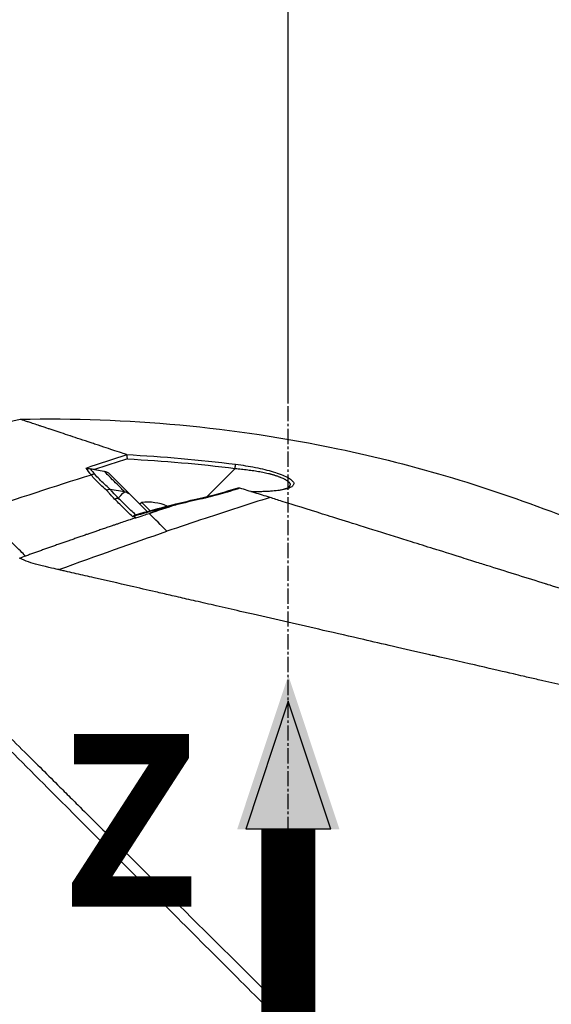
# Model space of a CAD drawing. Header units: millimetres. Extents: x 0 to 4378, y 0 to 2376.
# Tile 122 of 224: x 1702 to 1761, y 879 to 988. Entities that reach past the tile are written whole.
import ezdxf

# ---------------------------------------------------------------- set-up
doc = ezdxf.new("R2010")
doc.units = ezdxf.units.MM
doc.header["$LTSCALE"] = 0.2
doc.linetypes.add('CENTER2', pattern=[1.125, 0.75, -0.125, 0.125, -0.125])
for name, color, linetype in [('02_Center Line', 1, 'CENTER2'), ('07_Special Line2', 76, 'Continuous'), ('12_Before Rev.Num.', 5, 'Continuous')]:
    doc.layers.add(name, color=color, linetype=linetype)
doc.layers.add('14_Mark', color=7, linetype='Continuous', true_color=0xe03c31)
doc.styles.add('Rainbow-5.0 Style', font='malgunsl.ttf')
doc.dimstyles.new('Rainbow-5.0 Style', dxfattribs={"dimtxt": 4, "dimasz": 2.5, "dimexe": 1, "dimexo": 1, "dimgap": 1, "dimtad": 1, "dimdsep": 46, "dimtxsty": 'Rainbow-5.0 Style', "dimcen": 0, "dimclrd": 251, "dimclre": 251, "dimclrt": 7, "dimazin": 3, "dimtp": 0.1, "dimtm": 0.1, "dimtfac": 0.61, "dimtmove": 0, "dimatfit": 3, "dimfxl": 1, "dimlwd": -1, "dimlwe": -1, "dimarcsym": 1})

# ---------------------------------------------------------------- blocks, each defined once
blk = doc.blocks.new('*D129')
at = {"color": 251, "linetype": 'ByBlock', "transparency": 16777216}
for p, q in [((1723.88, 1269.38), (1891.38, 1269.38)), ((1887.38, 866.68), (1887.38, 1259.38)), ((1814.42, 856.68), (1891.38, 856.68))]:
    blk.add_line(p, q, dxfattribs=at)
at = {"color": 251, "transparency": 16777216}
for points in [[(1885.72, 1259.38), (1889.05, 1259.38), (1887.38, 1269.38)], [(1885.72, 866.68), (1889.05, 866.68), (1887.38, 856.68)]]:
    blk.add_solid(points, dxfattribs=at)
at = {"layer": 'Defpoints', "color": 0, "transparency": 16777216}
for p in [(1719.88, 1269.38), (1887.38, 1269.38), (1810.42, 856.68)]:
    blk.add_point(p, dxfattribs=at)
at = {"color": 7, "transparency": 16777216, "insert": (1875.09, 1063.03), "char_height": 16, "attachment_point": 5, "rotation": 90, "style": 'Rainbow-5.0 Style'}
blk.add_mtext('412.7', dxfattribs=at)
blk = doc.blocks.new('*D132')
at = {"color": 251, "linetype": 'ByBlock', "transparency": 16777216}
for p, q in [((1638.55, 1756.68), (1943.4, 1756.68)), ((1939.4, 1746.68), (1939.4, 866.68)), ((1814.42, 856.68), (1943.4, 856.68))]:
    blk.add_line(p, q, dxfattribs=at)
at = {"color": 251, "transparency": 16777216}
for points in [[(1937.74, 1746.68), (1941.07, 1746.68), (1939.4, 1756.68)], [(1937.74, 866.68), (1941.07, 866.68), (1939.4, 856.68)]]:
    blk.add_solid(points, dxfattribs=at)
at = {"layer": 'Defpoints', "color": 0, "transparency": 16777216}
for p in [(1634.55, 1756.68), (1810.42, 856.68), (1939.4, 856.68)]:
    blk.add_point(p, dxfattribs=at)
at = {"color": 7, "transparency": 16777216, "insert": (1927.12, 1306.68), "char_height": 16, "attachment_point": 5, "rotation": 90, "style": 'Rainbow-5.0 Style'}
blk.add_mtext('900', dxfattribs=at)
blk = doc.blocks.new('*D136')
at = {"color": 251, "linetype": 'ByBlock', "transparency": 16777216}
for p, q in [((1731.81, 945.68), (1731.81, 1054.04)), ((1721.81, 1050.04), (1554.31, 1050.04)), ((1544.31, 1049.53), (1544.31, 1046.04))]:
    blk.add_line(p, q, dxfattribs=at)
at = {"color": 251, "transparency": 16777216}
for points in [[(1554.31, 1051.71), (1554.31, 1048.38), (1544.31, 1050.04)], [(1721.81, 1051.71), (1721.81, 1048.38), (1731.81, 1050.04)]]:
    blk.add_solid(points, dxfattribs=at)
at = {"layer": 'Defpoints', "color": 0, "transparency": 16777216}
for p in [(1544.31, 1053.53), (1544.31, 1050.04), (1731.81, 941.68)]:
    blk.add_point(p, dxfattribs=at)
at = {"color": 7, "transparency": 16777216, "insert": (1638.06, 1062.37), "char_height": 16, "attachment_point": 5, "style": 'Rainbow-5.0 Style'}
blk.add_mtext('187.5', dxfattribs=at)
blk = doc.blocks.new('Blk$A37R2-3W24R')
for p, q in [((-21.59, 278.62), (-20.49, 278.46)), ((-20.49, 278.42), (-20.49, 278.42)), ((-9.04, 275.61), (-5.91, 278.75)), ((-21.42, 277.95), (-21.42, 277.95)), ((-19.93, 278.17), (-17.68, 275.92)), ((-20.01, 276.57), (-20.01, 276.57)), ((-19.85, 276.44), (-18.23, 276.19)), ((-18.79, 275.59), (-18.79, 275.59)), ((-15.72, 273.96), (-17.68, 275.92)), ((-9.19, 275.46), (-9.19, 275.46)), ((-2.17, 275.46), (-2.16, 275.46)), ((-16.32, 274.97), (-16.53, 274.77)), ((-16.32, 274.97), (-15.4, 274.05)), ((-16.58, 273.38), (-16.58, 273.38)), ((-15.93, 273.6), (-15.93, 273.6)), ((-15.5, 273.74), (-15.5, 273.74)), ((-15.5, 273.74), (-15.47, 273.71)), ((-18.42, 272.77), (-18.42, 272.77)), ((-28.19, 268.1), (-28.19, 268.1))]:
    blk.add_line(p, q)
for start, end in [(68.0487, 95.3981), (66.3607, 66.3645)]:
    blk.add_arc((-15.75, 268.9), 6.1, start, end)
for centre, major_axis, ratio, start_param, end_param in [((-460.41, -1338.72), (601.57, 1620.94), 0.336673, 0.257981, 0.264677), ((93.57, -68.42), (258.62, -258.62), 0.99863, 2.665433, 2.676035), ((2.85, 276.58), (26.13, -4.85), 0.314226, 3.444314, 3.523202), ((-5.93, 278.73), (0.062, 0.496), 0.032142, 4.753727, 6.070274), ((116.54, -164.87), (438.85, 150.81), 1, 1.542896, 1.570796), ((-21.7, 277.18), (0.743, 0.669), 0.856563, 0.762588, 1.196094), ((-21, 277.83), (0.354, 0.354), 0.494925, 4.249897, 4.250389), ((-20.75, 276.16), (0.354, 0.353), 0.8583, 0.475879, 0.483718), ((-20.03, 275.45), (0.354, 0.354), 0.837809, 0.504727, 0.50478), ((-20.03, 275.45), (-0.354, -0.354), 0.258819, 3.675072, 3.675126), ((-18.69, 274.1), (0.354, 0.354), 0.258819, 0.582876, 0.584572), ((-17.05, 273.06), (-0.136, 0.481), 0.049889, 0.339819, 0.663073), ((-26.82, 282.57), (11.39, -11.08), 0.020818, 0.548769, 0.580072), ((6.81, 207.33), (197.67, 65.92), 0.336309, 1.641508, 1.644817)]:
    blk.add_ellipse(centre, major_axis=major_axis, ratio=ratio, start_param=start_param, end_param=end_param)
for points in [[(-42.84, 280.97), (-38.54, 282.17), (-34.21, 283.26), (-29.86, 284.22)], [(-18.02, 280.29), (-13.96, 280.07), (-9.91, 279.72), (-5.86, 279.21)], [(-17.9, 279.81), (-13.9, 279.59), (-9.9, 279.25), (-5.91, 278.75)], [(-22.05, 278.7), (-21.91, 278.51), (-21.74, 278.31), (-21.56, 278.11)], [(-20.25, 276.33), (-20.11, 276.4), (-19.97, 276.44), (-19.85, 276.44)], [(-9.82, 275.43), (-8.39, 275.75), (-6.96, 276.16), (-5.58, 276.6)], [(-5.57, 276.6), (-5.57, 276.61), (-5.58, 276.6), (-5.58, 276.6)], [(0.06, 276.67), (0.06, 276.67), (0.06, 276.67), (0.06, 276.67)], [(-18.93, 275.45), (-18.77, 275.61), (-18.54, 275.85), (-18.23, 276.16)], [(-18.23, 276.16), (-18.23, 276.16), (-18.24, 276.17), (-18.24, 276.18)], [(-18.23, 276.16), (-18.04, 276.14), (-17.86, 276.05), (-17.68, 275.92)], [(-12.51, 274.8), (-11.62, 275.02), (-10.72, 275.23), (-9.82, 275.43)], [(-9.81, 275.32), (-10.71, 275.12), (-11.6, 274.91), (-12.5, 274.69)], [(-9.81, 275.32), (-9.82, 275.39), (-9.82, 275.43), (-9.82, 275.43)], [(-17.02, 273.59), (-15.7, 273.97), (-14.38, 274.33), (-13.05, 274.66)], [(-13.04, 274.56), (-13.86, 274.29), (-14.68, 274.01), (-15.5, 273.74)], [(-12.5, 274.69), (-13.5, 274.37), (-14.49, 274.05), (-15.47, 273.71)], [(-13.05, 274.66), (-13.06, 274.66), (-13.05, 274.62), (-13.04, 274.56)], [(-13.05, 274.66), (-12.87, 274.71), (-12.69, 274.75), (-12.51, 274.8)], [(-13.05, 274.66), (-13.05, 274.66), (-13.05, 274.66), (-13.05, 274.66)], [(-12.51, 274.8), (-12.51, 274.8), (-12.51, 274.8), (-12.51, 274.8)], [(-17.17, 273.44), (-17.22, 273.42), (-17.28, 273.41), (-17.34, 273.39)], [(-17.02, 273.59), (-17.1, 273.57), (-17.15, 273.54), (-17.18, 273.52)], [(-13.51, 271.75), (-14.18, 272.43), (-14.84, 273.08), (-15.47, 273.71)], [(-25.56, 267.48), (-21.32, 269.03), (-17.3, 270.45), (-13.51, 271.75)]]:
    blk.add_open_spline(points, degree=3)
for points, knots in [([(-29.86, 284.22), (-18.01, 284.47), (-6.07, 283.37), (14.13, 279.14), (22.61, 276.6), (30.79, 273.38)], [0, 0, 0, 0, 3.553813, 3.553813, 6.190294, 6.190294, 6.190294, 6.190294]), ([(-18.02, 280.29), (-18.07, 280.31), (-18.53, 280.46), (-19.33, 280.72), (-19.89, 280.91), (-20.61, 281.15), (-21.44, 281.42), (-21.62, 281.48), (-21.8, 281.54), (-21.97, 281.6), (-22.83, 281.88), (-23.59, 282.14), (-24.26, 282.36), (-24.28, 282.37), (-24.3, 282.37), (-24.31, 282.38), (-24.99, 282.6), (-25.62, 282.81), (-26.18, 283), (-26.33, 283.05), (-26.48, 283.1), (-26.62, 283.14), (-26.63, 283.15), (-26.99, 283.27), (-27.56, 283.45), (-27.61, 283.47), (-27.66, 283.49), (-27.71, 283.5), (-27.91, 283.57), (-28.13, 283.64), (-28.33, 283.71), (-28.58, 283.79), (-28.74, 283.85), (-28.85, 283.88), (-28.96, 283.92), (-29.02, 283.94), (-29.04, 283.95), (-29.12, 283.97), (-29.2, 284), (-29.27, 284.02), (-29.37, 284.06), (-29.46, 284.09), (-29.54, 284.11), (-29.55, 284.11), (-29.57, 284.12), (-29.59, 284.13), (-29.64, 284.14), (-29.72, 284.17), (-29.78, 284.19), (-29.8, 284.2), (-29.81, 284.2), (-29.82, 284.2), (-29.82, 284.21), (-29.83, 284.21), (-29.84, 284.21), (-29.85, 284.21), (-29.86, 284.22), (-29.86, 284.22), (-29.86, 284.22), (-29.86, 284.22), (-29.86, 284.22)], [0, 0, 0, 0, 0.0491532, 0.0491532, 0.0491532, 0.0833333, 0.0833333, 0.0833333, 0.0971125, 0.0971125, 0.0971125, 0.1649409, 0.1649409, 0.1649409, 0.1666667, 0.1666667, 0.1666667, 0.23215, 0.23215, 0.23215, 0.25, 0.25, 0.25, 0.2916667, 0.2916667, 0.2916667, 0.3001192, 0.3001192, 0.3001192, 0.3333333, 0.3333333, 0.3333333, 0.3565948, 0.3565948, 0.3565948, 0.3809524, 0.3809524, 0.3809524, 0.4004648, 0.4004648, 0.4004648, 0.4285714, 0.4285714, 0.4285714, 0.4393599, 0.4393599, 0.4393599, 0.4706594, 0.4706594, 0.4706594, 0.4761905, 0.4761905, 0.4761905, 0.4847596, 0.4847596, 0.4847596, 0.5017347, 0.5017347, 0.5017347, 0.5026262, 0.5026262, 0.5026262, 0.5026262]), ([(-18.02, 280.29), (-18.01, 280.29), (-17.99, 280.28), (-17.98, 280.27), (-17.97, 280.26), (-17.97, 280.25)], [0.00000003, 0.00000003, 0.00000003, 0.00000003, 0.00636331, 0.00636331, 0.01211247, 0.01211247, 0.01211247, 0.01211247]), ([(-17.9, 279.81), (-17.9, 279.82), (-17.9, 279.82), (-17.91, 279.86), (-17.92, 279.91), (-17.93, 279.99), (-17.93, 280.04), (-17.95, 280.11), (-17.95, 280.15), (-17.96, 280.21), (-17.97, 280.23), (-17.97, 280.25)], [-0.05578122, -0.05578122, -0.05578122, -0.05578122, -0.05549131, -0.05549131, -0.04204343, -0.04204343, -0.0278857, -0.0278857, -0.01375246, -0.01375246, -0.00000001, -0.00000001, -0.00000001, -0.00000001]), ([(-22.54, 278.76), (-22.54, 278.76), (-22.54, 278.76), (-22.46, 278.76), (-22.38, 278.76), (-22.22, 278.74), (-22.13, 278.73), (-22.05, 278.7)], [-0.05331463, -0.05331463, -0.05331463, -0.05331463, -0.05288999, -0.05288999, -0.02663491, -0.02663491, 0, 0, 0, 0]), ([(-21.59, 278.62), (-21.67, 278.63), (-21.76, 278.64), (-21.91, 278.67), (-21.98, 278.69), (-22.05, 278.7)], [0.00000001, 0.00000001, 0.00000001, 0.00000001, 0.02523633, 0.02523633, 0.04713053, 0.04713053, 0.04713053, 0.04713053]), ([(-18.27, 276.2), (-18.29, 276.23), (-18.34, 276.27), (-18.41, 276.34), (-18.59, 276.52), (-18.93, 276.86), (-19.39, 277.32), (-19.45, 277.38), (-19.51, 277.43), (-19.56, 277.49), (-19.9, 277.83), (-20.14, 278.07), (-20.29, 278.22), (-20.41, 278.33), (-20.47, 278.4), (-20.49, 278.42)], [-0.9173114, -0.9173114, -0.9173114, -0.9173114, -0.8087165, -0.8087165, -0.8087165, -0.5, -0.5, -0.5, -0.459096, -0.459096, -0.459096, -0.1967319, -0.1967319, -0.1967319, -0.0034173, -0.0034173, -0.0034173, -0.0034173]), ([(-19.93, 278.17), (-20.01, 278.23), (-20.11, 278.29), (-20.3, 278.38), (-20.38, 278.4), (-20.44, 278.41)], [-0.027926, -0.027926, -0.027926, -0.027926, -0.01670544, -0.01670544, -0.00525367, -0.00525367, -0.00525367, -0.00525367]), ([(-5.91, 278.75), (-5.67, 278.73), (-5.21, 278.68), (-4.63, 278.61), (-4.17, 278.55), (-3.83, 278.5), (-3.49, 278.45), (-3.16, 278.39), (-2.83, 278.33), (-2.52, 278.26), (-2.26, 278.2), (-2.06, 278.15), (-1.92, 278.11), (-1.78, 278.08), (-1.64, 278.04), (-1.51, 278), (-1.37, 277.95), (-1.23, 277.91), (-1.09, 277.86), (-0.95, 277.8), (-0.78, 277.73), (-0.61, 277.66), (-0.46, 277.59), (-0.37, 277.54), (-0.26, 277.48), (-0.16, 277.42), (-0.06, 277.35), (0.01, 277.3), (0.07, 277.24), (0.12, 277.18), (0.15, 277.14), (0.18, 277.09), (0.19, 277.06), (0.2, 277.03), (0.2, 277.02), (0.21, 277), (0.21, 276.97), (0.21, 276.93), (0.2, 276.88), (0.18, 276.83), (0.14, 276.76), (0.09, 276.7), (0.06, 276.68), (0.06, 276.67)], [0, 0, 0, 0, 0.0700871, 0.1404215, 0.175582, 0.2106885, 0.2457671, 0.2807419, 0.3156096, 0.3503788, 0.3850713, 0.4024014, 0.4197269, 0.4360429, 0.4528758, 0.4702208, 0.4880743, 0.5064337, 0.5252974, 0.5476855, 0.5681597, 0.6034066, 0.6311085, 0.6446829, 0.6598422, 0.6948791, 0.7147592, 0.7362139, 0.7584362, 0.7787374, 0.7971278, 0.8136128, 0.828194, 0.8347708, 0.840871, 0.8495558, 0.8582417, 0.8756192, 0.8930105, 0.9104198, 0.9452952, 0.9802552, 0.9812484, 0.9812484, 0.9812484, 0.9812484]), ([(-5.86, 279.21), (-5.1, 279.12), (-4.37, 279), (-3.66, 278.86), (-2.93, 278.72), (-2.26, 278.55), (-1.66, 278.37), (-1.35, 278.28), (-1.07, 278.18), (-0.8, 278.08), (-0.54, 277.98), (-0.31, 277.88), (-0.11, 277.77), (0.09, 277.67), (0.25, 277.56), (0.37, 277.46), (0.49, 277.35), (0.57, 277.25), (0.61, 277.16), (0.64, 277.07), (0.63, 276.98), (0.57, 276.89), (0.52, 276.81), (0.43, 276.73), (0.3, 276.66), (0.18, 276.59), (0.02, 276.53), (-0.17, 276.47), (-0.35, 276.42), (-0.56, 276.37), (-0.8, 276.33), (-1.26, 276.26), (-1.8, 276.2), (-2.43, 276.18), (-2.94, 276.15), (-3.5, 276.15), (-4.1, 276.16)], [0, 0, 0, 0, 0.125, 0.125, 0.125, 0.25, 0.25, 0.25, 0.3125, 0.3125, 0.3125, 0.375, 0.375, 0.375, 0.4375, 0.4375, 0.4375, 0.5, 0.5, 0.5, 0.5625, 0.5625, 0.5625, 0.625, 0.625, 0.625, 0.6875, 0.6875, 0.6875, 0.75, 0.75, 0.75, 0.875, 0.875, 0.875, 0.982856, 0.982856, 0.982856, 0.982856]), ([(-20.25, 276.33), (-20.72, 276.73), (-21.15, 277.15), (-21.53, 277.54), (-21.68, 277.71), (-21.83, 277.87), (-21.96, 278.02)], [0, 0, 0, 0, 0.7037836, 0.7037836, 0.7037836, 1, 1, 1, 1]), ([(-19.86, 276.45), (-20.07, 276.63), (-20.47, 276.99), (-21.05, 277.55), (-21.4, 277.92), (-21.56, 278.11)], [0.0018671, 0.0018671, 0.0018671, 0.0018671, 0.1455655, 0.2911132, 0.436691, 0.436691, 0.436691, 0.436691]), ([(-19.35, 275.34), (-19.51, 275.51), (-19.66, 275.67), (-19.81, 275.84), (-19.88, 275.92), (-19.96, 276), (-20.03, 276.08), (-20.05, 276.1), (-20.08, 276.15), (-20.14, 276.21), (-20.18, 276.26), (-20.22, 276.3), (-20.25, 276.33)], [0, 0, 0, 0, 0.5, 0.5, 0.5, 0.75, 0.75, 0.75, 0.875, 0.875, 0.875, 1, 1, 1, 1]), ([(-18.94, 275.45), (-19.08, 275.59), (-19.31, 275.83), (-19.61, 276.17), (-19.69, 276.25), (-19.77, 276.35), (-19.85, 276.44)], [0.0054181, 0.0054181, 0.0054181, 0.0054181, 0.7995408, 0.7995408, 0.7995408, 1, 1, 1, 1]), ([(-5.38, 276.55), (-6.15, 276.3), (-6.89, 276.08), (-7.57, 275.88), (-8.34, 275.67), (-9.09, 275.48), (-9.81, 275.32)], [0, 0, 0, 0, 0.5, 0.5, 0.5, 1, 1, 1, 1]), ([(-5.57, 276.6), (-5.57, 276.6), (-5.56, 276.6), (-5.53, 276.6), (-5.52, 276.59), (-5.46, 276.58), (-5.42, 276.57), (-5.38, 276.55)], [-0.03323474, -0.03323474, -0.03323474, -0.03323474, -0.02493702, -0.02493702, -0.016586, -0.016586, -0.00000027, -0.00000027, -0.00000027, -0.00000027]), ([(-2.02, 275.51), (-2.59, 275.69), (-3.16, 275.86), (-4.28, 276.21), (-4.83, 276.39), (-5.38, 276.55)], [-0.4021179, -0.4021179, -0.4021179, -0.4021179, -0.2010493, -0.2010493, -0.000001, -0.000001, -0.000001, -0.000001]), ([(-4.18, 276.18), (-3.33, 276.17), (-2.52, 276.19), (-1.48, 276.28), (-1.16, 276.32), (-0.65, 276.41), (-0.45, 276.46), (-0.1, 276.57), (0.03, 276.65), (0.06, 276.68)], [0.0340098, 0.0340098, 0.0340098, 0.0340098, 0.3151369, 0.3151369, 0.4567925, 0.4567925, 0.5723588, 0.5723588, 0.7157852, 0.7157852, 0.7157852, 0.7157852]), ([(-57.45, 275.44), (-57.45, 275.44), (-57.41, 275.4), (-57.34, 275.33), (-57.3, 275.29), (-57.26, 275.24), (-57.2, 275.19), (-57.15, 275.13), (-57.08, 275.06), (-57.01, 274.99), (-56.86, 274.84), (-56.68, 274.65), (-56.46, 274.43), (-56.35, 274.32), (-56.23, 274.2), (-56.1, 274.07), (-55.98, 273.95), (-55.84, 273.81), (-55.7, 273.67), (-55.7, 273.66), (-55.69, 273.66), (-55.69, 273.65), (-55.4, 273.36), (-55.08, 273.03), (-54.72, 272.67), (-54.54, 272.49), (-54.36, 272.3), (-54.16, 272.11), (-53.97, 271.91), (-53.77, 271.71), (-53.56, 271.49), (-53.14, 271.07), (-52.69, 270.62), (-52.22, 270.14), (-51.76, 269.67), (-51.27, 269.18), (-50.76, 268.66), (-50.74, 268.64), (-50.73, 268.63), (-50.71, 268.61), (-49.67, 267.56), (-48.53, 266.4), (-47.3, 265.17), (-46.69, 264.55), (-46.06, 263.91), (-45.41, 263.25), (-44.76, 262.6), (-44.08, 261.92), (-43.4, 261.23), (-42.7, 260.53), (-41.99, 259.82), (-41.27, 259.09), (-40.54, 258.36), (-39.8, 257.61), (-39.04, 256.85), (-38.29, 256.09), (-37.52, 255.31), (-36.73, 254.53), (-35.95, 253.74), (-35.15, 252.94), (-34.35, 252.13), (-34.29, 252.08), (-34.23, 252.02), (-34.18, 251.96), (-33.42, 251.21), (-32.65, 250.44), (-31.87, 249.67), (-31.04, 248.84), (-30.2, 248.01), (-29.34, 247.16), (-28.07, 245.89), (-26.76, 244.6), (-25.44, 243.28), (-25, 242.85), (-24.56, 242.41), (-24.12, 241.97), (-23.89, 241.75), (-23.67, 241.52), (-23.44, 241.3), (-22.77, 240.63), (-22.1, 239.96), (-21.42, 239.29), (-20.06, 237.95), (-18.69, 236.59), (-17.3, 235.21), (-15.92, 233.84), (-14.52, 232.45), (-13.1, 231.05), (-13.01, 230.96), (-12.93, 230.88), (-12.84, 230.79), (-9.15, 227.13), (-5.38, 223.4), (-1.57, 219.63), (-1.47, 219.53), (-1.38, 219.44), (-1.28, 219.35), (-0.32, 218.4), (0.64, 217.44), (1.61, 216.49), (2.58, 215.53), (3.55, 214.57), (4.53, 213.61), (6.48, 211.69), (8.42, 209.77), (10.36, 207.85), (10.45, 207.77), (10.53, 207.69), (10.61, 207.61), (12.57, 205.67), (14.52, 203.74), (16.47, 201.81), (17.45, 200.85), (18.42, 199.88), (19.39, 198.92), (20.36, 197.95), (21.33, 196.99), (22.3, 196.03), (22.36, 195.97), (22.42, 195.91), (22.48, 195.85), (24.4, 193.93), (26.32, 192.02), (28.22, 190.13), (29.16, 189.18), (30.11, 188.24), (31.05, 187.3), (31.99, 186.36), (32.93, 185.42), (33.86, 184.49), (33.9, 184.45), (33.95, 184.4), (34, 184.35), (35.88, 182.48), (37.74, 180.61), (39.57, 178.78), (41.4, 176.94), (43.21, 175.14), (44.98, 173.36), (45.87, 172.47), (46.75, 171.59), (47.62, 170.71), (48.49, 169.84), (49.35, 168.97), (50.21, 168.11), (51.06, 167.25), (51.9, 166.41), (52.73, 165.57), (53.57, 164.73), (54.39, 163.91), (55.2, 163.09), (55.21, 163.07), (55.23, 163.06), (55.25, 163.04), (56.06, 162.22), (56.86, 161.42), (57.64, 160.62), (58.43, 159.83), (59.2, 159.05), (59.96, 158.28), (60.72, 157.52), (61.47, 156.77), (62.19, 156.03), (63.65, 154.56), (65.04, 153.16), (66.35, 151.82), (66.68, 151.49), (67.01, 151.16), (67.33, 150.83), (67.65, 150.51), (67.96, 150.19), (68.27, 149.88), (69.51, 148.63), (70.66, 147.46), (71.71, 146.39), (71.72, 146.39), (71.72, 146.38), (71.72, 146.38), (72.25, 145.85), (72.75, 145.34), (73.22, 144.86), (73.7, 144.38), (74.14, 143.92), (74.56, 143.5), (74.98, 143.08), (75.36, 142.68), (75.72, 142.32), (76.07, 141.96), (76.39, 141.63), (76.68, 141.34), (76.97, 141.05), (77.22, 140.79), (77.44, 140.56), (77.55, 140.45), (77.65, 140.35), (77.75, 140.26), (77.84, 140.16), (77.92, 140.08), (78, 140), (78.14, 139.85), (78.25, 139.74), (78.33, 139.66), (78.4, 139.59), (78.44, 139.55), (78.44, 139.55)], [0, 0, 0, 0, 0.0041991, 0.0041991, 0.0041991, 0.0062987, 0.0062987, 0.0062987, 0.0083983, 0.0083983, 0.0083983, 0.0125974, 0.0125974, 0.0125974, 0.014697, 0.014697, 0.014697, 0.0167965, 0.0167965, 0.0167965, 0.0168599, 0.0168599, 0.0168599, 0.0210764, 0.0210764, 0.0210764, 0.0231847, 0.0231847, 0.0231847, 0.025293, 0.025293, 0.025293, 0.0295096, 0.0295096, 0.0295096, 0.0335924, 0.0335924, 0.0335924, 0.0337261, 0.0337261, 0.0337261, 0.0420526, 0.0420526, 0.0420526, 0.0462159, 0.0462159, 0.0462159, 0.0503791, 0.0503791, 0.0503791, 0.0545745, 0.0545745, 0.0545745, 0.0587698, 0.0587698, 0.0587698, 0.0629602, 0.0629602, 0.0629602, 0.0671505, 0.0671505, 0.0671505, 0.0674414, 0.0674414, 0.0674414, 0.0713694, 0.0713694, 0.0713694, 0.0755743, 0.0755743, 0.0755743, 0.0818817, 0.0818817, 0.0818817, 0.0839768, 0.0839768, 0.0839768, 0.0850355, 0.0850355, 0.0850355, 0.0881892, 0.0881892, 0.0881892, 0.0944966, 0.0944966, 0.0944966, 0.1008041, 0.1008041, 0.1008041, 0.1011921, 0.1011921, 0.1011921, 0.1176445, 0.1176445, 0.1176445, 0.1180502, 0.1180502, 0.1180502, 0.1221943, 0.1221943, 0.1221943, 0.1263384, 0.1263384, 0.1263384, 0.1346266, 0.1346266, 0.1346266, 0.1349824, 0.1349824, 0.1349824, 0.143338, 0.143338, 0.143338, 0.1475158, 0.1475158, 0.1475158, 0.1516936, 0.1516936, 0.1516936, 0.1519551, 0.1519551, 0.1519551, 0.160293, 0.160293, 0.160293, 0.164462, 0.164462, 0.164462, 0.168631, 0.168631, 0.168631, 0.1688379, 0.1688379, 0.1688379, 0.1772635, 0.1772635, 0.1772635, 0.1856891, 0.1856891, 0.1856891, 0.1899019, 0.1899019, 0.1899019, 0.1941147, 0.1941147, 0.1941147, 0.1983275, 0.1983275, 0.1983275, 0.2025403, 0.2025403, 0.2025403, 0.2026348, 0.2026348, 0.2026348, 0.206856, 0.206856, 0.206856, 0.2110771, 0.2110771, 0.2110771, 0.2152983, 0.2152983, 0.2152983, 0.2237405, 0.2237405, 0.2237405, 0.2258511, 0.2258511, 0.2258511, 0.2279617, 0.2279617, 0.2279617, 0.2364039, 0.2364039, 0.2364039, 0.2364237, 0.2364237, 0.2364237, 0.240644, 0.240644, 0.240644, 0.2448644, 0.2448644, 0.2448644, 0.2490847, 0.2490847, 0.2490847, 0.253305, 0.253305, 0.253305, 0.2575358, 0.2575358, 0.2575358, 0.2596491, 0.2596491, 0.2596491, 0.2617623, 0.2617623, 0.2617623, 0.2659889, 0.2659889, 0.2659889, 0.2702154, 0.2702154, 0.2702154, 0.2702154]), ([(-19.35, 275.34), (-19.34, 275.35), (-19.33, 275.35), (-19.32, 275.36), (-19.16, 275.43), (-19.03, 275.44), (-18.94, 275.45), (-18.94, 275.45), (-18.94, 275.45), (-18.93, 275.45)], [0.0000009, 0.0000009, 0.0000009, 0.0000009, 0.0601128, 0.0601128, 0.0601128, 0.9797341, 0.9797341, 0.9797341, 1, 1, 1, 1]), ([(-17.34, 273.39), (-17.52, 273.55), (-17.7, 273.71), (-17.88, 273.89), (-17.99, 273.99), (-18.15, 274.16), (-18.38, 274.39), (-18.57, 274.57), (-18.89, 274.89), (-19.35, 275.34)], [0, 0, 0, 0, 0.25, 0.25, 0.25, 0.5, 0.5, 0.5, 1, 1, 1, 1]), ([(-17, 273.6), (-17.19, 273.75), (-17.36, 273.91), (-17.53, 274.07), (-17.53, 274.07), (-17.57, 274.11), (-17.65, 274.19), (-17.69, 274.22), (-17.73, 274.26), (-17.77, 274.3), (-17.8, 274.33), (-17.87, 274.4), (-17.98, 274.51), (-17.99, 274.52), (-18, 274.53), (-18.01, 274.54), (-18.47, 274.99), (-18.77, 275.29), (-18.93, 275.45)], [0.0000755, 0.0000755, 0.0000755, 0.0000755, 0.25, 0.25, 0.25, 0.3125, 0.3125, 0.3125, 0.375, 0.375, 0.375, 0.4908048, 0.4908048, 0.4908048, 0.5, 0.5, 0.5, 1, 1, 1, 1]), ([(-2.02, 275.51), (-4.43, 274.76), (-6.83, 273.99), (-9.24, 273.19), (-10.66, 272.72), (-12.09, 272.24), (-13.51, 271.75)], [-1, -1, -1, -1, -0.372062, -0.372062, -0.372062, 0, 0, 0, 0]), ([(70.13, 252.92), (70.14, 252.92), (70.13, 252.92), (70.02, 252.96), (69.98, 252.97), (69.93, 252.99), (69.88, 253), (69.82, 253.02), (69.75, 253.04), (69.67, 253.07), (69.6, 253.09), (69.46, 253.13), (69.11, 253.24), (68.84, 253.33), (68.58, 253.41), (68.36, 253.48), (68.35, 253.48), (68.34, 253.48), (68.33, 253.49), (67.7, 253.68), (67, 253.9), (66.33, 254.11), (66.32, 254.12), (65.95, 254.23), (65.06, 254.51), (65.06, 254.51), (65.05, 254.51), (65.05, 254.51), (64.26, 254.76), (63.73, 254.93), (63.59, 254.97), (62.58, 255.28), (61.47, 255.63), (60.26, 256.01), (60.23, 256.02), (60.2, 256.03), (60.18, 256.04), (60.07, 256.07), (59.3, 256.31), (57.65, 256.83), (57.22, 256.96), (56.72, 257.12), (56.15, 257.3), (55.37, 257.54), (54.67, 257.76), (54.06, 257.95), (52.7, 258.38), (51.81, 258.66), (51.52, 258.75), (50.22, 259.15), (49.13, 259.5), (48.27, 259.76), (47.35, 260.05), (46.72, 260.25), (46.4, 260.35), (44.84, 260.84), (43.56, 261.24), (42.58, 261.55), (41.79, 261.79), (41.21, 261.97), (40.84, 262.09), (40.26, 262.27), (39.3, 262.57), (37.92, 263), (37.17, 263.24), (36.51, 263.44), (35.97, 263.62), (35.57, 263.74), (35.22, 263.85), (34.94, 263.94), (34.28, 264.14), (33.28, 264.46), (31.9, 264.89), (30.14, 265.44), (29.1, 265.76), (28.82, 265.85), (28.77, 265.87), (28.72, 265.88), (28.67, 265.9), (26.64, 266.53), (24.59, 267.18), (22.53, 267.82), (22.16, 267.94), (21.72, 268.07), (21.22, 268.23), (20.67, 268.4), (20.05, 268.6), (19.35, 268.82), (17.56, 269.38), (16.51, 269.71), (16.19, 269.8), (15.37, 270.06), (14.56, 270.32), (13.74, 270.57), (12.47, 270.97), (11.21, 271.36), (9.95, 271.76), (8.59, 272.18), (7.4, 272.56), (6.37, 272.88), (5.37, 273.19), (4.53, 273.45), (3.84, 273.67), (2.14, 274.2), (0.64, 274.67), (-0.68, 275.08), (-1.15, 275.23), (-1.6, 275.37), (-2.02, 275.51)], [-1, -1, -1, -1, -0.96875, -0.96875, -0.96875, -0.9547937, -0.9547937, -0.9547937, -0.9375, -0.9375, -0.9375, -0.90625, -0.90625, -0.90625, -0.875, -0.875, -0.875, -0.8739463, -0.8739463, -0.8739463, -0.8125, -0.8125, -0.8125, -0.7813822, -0.7813822, -0.7813822, -0.78125, -0.78125, -0.78125, -0.75, -0.75, -0.75, -0.6888795, -0.6888795, -0.6888795, -0.6875, -0.6875, -0.6875, -0.6380723, -0.6380723, -0.6380723, -0.625, -0.625, -0.625, -0.6057577, -0.6057577, -0.6057577, -0.5625, -0.5625, -0.5625, -0.5324119, -0.5324119, -0.5324119, -0.5, -0.5, -0.5, -0.4654336, -0.4654336, -0.4654336, -0.4375, -0.4375, -0.4375, -0.40625, -0.40625, -0.40625, -0.3881699, -0.3881699, -0.3881699, -0.375, -0.375, -0.375, -0.34375, -0.34375, -0.34375, -0.3125, -0.3125, -0.3125, -0.3110249, -0.3110249, -0.3110249, -0.25, -0.25, -0.25, -0.2349777, -0.2349777, -0.2349777, -0.21875, -0.21875, -0.21875, -0.1875, -0.1875, -0.1875, -0.1630802, -0.1630802, -0.1630802, -0.125, -0.125, -0.125, -0.0933033, -0.0933033, -0.0933033, -0.0625, -0.0625, -0.0625, -0.0165509, -0.0165509, -0.0165509, 0, 0, 0, 0]), ([(-13.04, 274.56), (-13.74, 274.38), (-14.52, 274.18), (-15.4, 273.94), (-15.93, 273.79), (-16.52, 273.62), (-17.17, 273.44)], [0.0004858, 0.0004858, 0.0004858, 0.0004858, 0.5714286, 0.5714286, 0.5714286, 0.9999999, 0.9999999, 0.9999999, 0.9999999]), ([(-12.5, 274.69), (-12.5, 274.69), (-12.59, 274.67), (-12.77, 274.62), (-12.91, 274.59), (-13, 274.56), (-13.04, 274.56)], [-0.9999992, -0.9999992, -0.9999992, -0.9999992, -0.5, -0.5, -0.5, -0.0000001, -0.0000001, -0.0000001, -0.0000001]), ([(-12.51, 274.8), (-12.52, 274.8), (-12.51, 274.74), (-12.5, 274.71), (-12.5, 274.7), (-12.5, 274.7), (-12.5, 274.69)], [-0.4892282, -0.4892282, -0.4892282, -0.4892282, -0.0981164, -0.0981164, -0.0981164, 0, 0, 0, 0]), ([(-57.45, 273.84), (-57.45, 273.84), (-57.15, 273.54), (-56.01, 272.39), (-55.18, 271.55), (-51.97, 268.36), (-48.95, 265.35), (-43.01, 259.4), (-40.39, 256.78), (-36.53, 252.92), (-35.43, 251.82), (-33.82, 250.21), (-33.32, 249.71), (-30.42, 246.81), (-27.93, 244.31), (-21.31, 237.69), (-17.07, 233.45), (-10.42, 226.81), (-8.07, 224.45), (-4.64, 221.03), (-3.58, 219.97), (-1.76, 218.14), (-1.01, 217.38), (0.06, 216.32), (0.37, 216.01), (0.95, 215.43), (1.24, 215.15), (1.52, 214.87)], [-12.224149, -12.224149, -12.224149, -12.224149, -11.037359, -11.037359, -9.877095, -9.877095, -7.592298, -7.592298, -6.07984, -6.07984, -5.495393, -5.495393, -5.239423, -5.239423, -4.019638, -4.019638, -2.082992, -2.082992, -1.043435, -1.043435, -0.581051, -0.581051, -0.251822, -0.251822, -0.120605, -0.120605, -0.000021, -0.000021, -0.000021, -0.000021]), ([(-29.27, 268.99), (-29.62, 269.34), (-30.04, 269.75), (-30.48, 270.2), (-30.92, 270.64), (-31.39, 271.11), (-31.85, 271.57), (-32.31, 272.03), (-32.77, 272.49), (-33.18, 272.9), (-33.6, 273.31), (-33.97, 273.69), (-34.27, 273.98)], [-1, -1, -1, -1, -0.75, -0.75, -0.75, -0.5, -0.5, -0.5, -0.25, -0.25, -0.25, 0, 0, 0, 0]), ([(-16.98, 273.25), (-17.03, 273.23), (-17.09, 273.21), (-17.14, 273.2), (-17.44, 273.09), (-17.75, 272.99), (-18.01, 272.91), (-18.26, 272.82), (-18.46, 272.75), (-18.68, 272.68), (-18.8, 272.64), (-18.91, 272.6), (-19.03, 272.56), (-19.14, 272.52), (-19.26, 272.49), (-19.37, 272.45), (-19.48, 272.41), (-19.6, 272.37), (-19.71, 272.33), (-19.88, 272.28), (-20.05, 272.22), (-20.22, 272.16), (-20.39, 272.1), (-20.56, 272.04), (-20.73, 271.99), (-20.9, 271.93), (-21.07, 271.87), (-21.24, 271.81), (-21.38, 271.76), (-21.52, 271.72), (-21.66, 271.67), (-21.8, 271.62), (-21.94, 271.57), (-22.09, 271.52), (-22.23, 271.47), (-22.37, 271.42), (-22.51, 271.38), (-22.66, 271.32), (-22.82, 271.27), (-22.97, 271.21), (-23.13, 271.16), (-23.28, 271.11), (-23.44, 271.05), (-23.59, 271), (-23.75, 270.95), (-23.9, 270.89), (-24.05, 270.84), (-24.2, 270.79), (-24.35, 270.74), (-24.49, 270.69), (-24.64, 270.63), (-24.79, 270.58), (-24.94, 270.53), (-25.08, 270.48), (-25.23, 270.43), (-25.38, 270.37), (-25.53, 270.32), (-25.68, 270.27), (-25.84, 270.21), (-25.99, 270.16), (-26.14, 270.11), (-26.29, 270.05), (-26.44, 270), (-26.59, 269.95), (-26.74, 269.89), (-26.89, 269.84), (-27.04, 269.79), (-27.18, 269.74), (-27.33, 269.68), (-27.48, 269.63), (-27.63, 269.58), (-27.78, 269.52), (-27.93, 269.47), (-28.08, 269.42), (-28.23, 269.36), (-28.38, 269.31), (-28.52, 269.26), (-28.67, 269.2), (-28.82, 269.15), (-28.97, 269.1), (-29.12, 269.04), (-29.27, 268.99)], [-1, -1, -1, -1, -0.990568, -0.990568, -0.990568, -0.934235, -0.934235, -0.934235, -0.877903, -0.877903, -0.877903, -0.849736, -0.849736, -0.849736, -0.82157, -0.82157, -0.82157, -0.793404, -0.793404, -0.793404, -0.75124, -0.75124, -0.75124, -0.709076, -0.709076, -0.709076, -0.666913, -0.666913, -0.666913, -0.631829, -0.631829, -0.631829, -0.596745, -0.596745, -0.596745, -0.561662, -0.561662, -0.561662, -0.523115, -0.523115, -0.523115, -0.484569, -0.484569, -0.484569, -0.446022, -0.446022, -0.446022, -0.409281, -0.409281, -0.409281, -0.372539, -0.372539, -0.372539, -0.335798, -0.335798, -0.335798, -0.298224, -0.298224, -0.298224, -0.26065, -0.26065, -0.26065, -0.223076, -0.223076, -0.223076, -0.185986, -0.185986, -0.185986, -0.148895, -0.148895, -0.148895, -0.111804, -0.111804, -0.111804, -0.074536, -0.074536, -0.074536, -0.037268, -0.037268, -0.037268, 0, 0, 0, 0]), ([(-17.34, 273.39), (-17.33, 273.39), (-17.33, 273.39), (-17.33, 273.39), (-17.33, 273.39), (-17.33, 273.39), (-17.32, 273.4), (-17.3, 273.43), (-17.28, 273.44), (-17.24, 273.47), (-17.21, 273.5), (-17.18, 273.52)], [-0.02607453, -0.02607453, -0.02607453, -0.02607453, -0.02588318, -0.02588318, -0.02566998, -0.02566998, -0.02001131, -0.02001131, -0.01284706, -0.01284706, -0.00003847, -0.00003847, -0.00003847, -0.00003847]), ([(-16.98, 273.25), (-16.64, 273.36), (-16.34, 273.46), (-16.09, 273.54), (-15.89, 273.61), (-15.69, 273.67), (-15.5, 273.74)], [-1, -1, -1, -1, -0.4, -0.4, -0.4, -0.0000001, -0.0000001, -0.0000001, -0.0000001]), ([(-25.56, 267.48), (-25.85, 267.54), (-26.63, 267.73), (-27.87, 268.02), (-28.23, 268.1), (-28.59, 268.21), (-28.95, 268.34), (-29.25, 268.46), (-29.58, 268.59), (-29.92, 268.76)], [-1, -1, -1, -1, -0.5, -0.5, -0.5, -0.25, -0.25, -0.25, 0, 0, 0, 0]), ([(74.66, 244.51), (74.66, 244.52), (74.68, 244.51), (74.22, 244.62), (73.96, 244.68), (73.37, 244.81), (73.1, 244.87), (72.38, 245.04), (71.9, 245.15), (71.04, 245.34), (70.71, 245.42), (70.17, 245.54), (69.97, 245.59), (68.7, 245.88), (67.45, 246.17), (64.19, 246.92), (62.04, 247.41), (59.33, 248.03), (59.01, 248.1), (55.96, 248.79), (52.96, 249.49), (49.36, 250.31), (48.96, 250.4), (48.17, 250.59), (47.77, 250.68), (47.18, 250.81), (46.97, 250.86), (45.98, 251.09), (45.14, 251.28), (43.86, 251.57), (43.42, 251.67), (41.79, 252.05), (40.6, 252.32), (38.13, 252.89), (36.8, 253.2), (34.87, 253.64), (34.3, 253.76), (31.94, 254.3), (30.18, 254.71), (28.15, 255.17), (27.91, 255.22), (27.18, 255.39), (26.69, 255.5), (25.84, 255.7), (25.47, 255.78), (23.07, 256.33), (20.01, 257.05), (16, 257.95), (15.82, 257.99), (12.88, 258.65), (10.35, 259.25), (6.91, 260.04), (5.4, 260.38), (1.25, 261.33), (-1.35, 261.93), (-4.39, 262.62), (-4.87, 262.73), (-6.24, 263.05), (-7.13, 263.25), (-8.78, 263.63), (-9.56, 263.81), (-10.65, 264.06), (-10.99, 264.14), (-11.92, 264.35), (-12.54, 264.49), (-13.71, 264.76), (-14.25, 264.89), (-15.71, 265.22), (-16.64, 265.43), (-18.93, 265.96), (-20.3, 266.27), (-22.29, 266.73), (-22.95, 266.88), (-23.94, 267.1), (-24.27, 267.18), (-24.75, 267.29), (-24.92, 267.33), (-25.16, 267.38), (-25.24, 267.4), (-25.36, 267.43), (-25.4, 267.44), (-25.5, 267.46), (-25.54, 267.47), (-25.56, 267.48)], [0.000004, 0.000004, 0.000004, 0.000004, 0.139875, 0.139875, 0.227512, 0.227512, 0.285894, 0.285894, 0.363713, 0.363713, 0.408155, 0.408155, 0.431826, 0.431826, 0.55804, 0.55804, 0.726318, 0.726318, 0.748791, 0.748791, 0.934846, 0.934846, 0.958293, 0.958293, 0.980317, 0.980317, 0.992046, 0.992046, 1.035571, 1.035571, 1.057896, 1.057896, 1.118512, 1.118512, 1.185121, 1.185121, 1.212956, 1.212956, 1.299325, 1.299325, 1.310275, 1.310275, 1.333714, 1.333714, 1.350359, 1.350359, 1.438721, 1.438721, 1.44302, 1.44302, 1.506527, 1.506527, 1.556602, 1.556602, 1.644538, 1.644538, 1.661123, 1.661123, 1.692259, 1.692259, 1.719331, 1.719331, 1.731162, 1.731162, 1.752878, 1.752878, 1.771547, 1.771547, 1.804434, 1.804434, 1.853817, 1.853817, 1.878775, 1.878775, 1.891253, 1.891253, 1.897493, 1.897493, 1.900613, 1.900613, 1.902173, 1.902173, 1.904354, 1.904354, 1.904354, 1.904354])]:
    blk.add_open_spline(points, degree=3, knots=knots)
at = {"layer": '02_Center Line', "ltscale": 11.288275}
blk.add_line((0, -20.78), (0, 308.42), dxfattribs=at)
blk = doc.blocks.new('A$Ceda57245')
at = {"layer": '07_Special Line2'}
blk.add_hatch(color=256, dxfattribs=at).paths.add_polyline_path([(49.156, 0), (34.9, 4.752), (34.9, -4.752)])
at = {"layer": '12_Before Rev.Num.'}
blk.add_hatch(color=256, dxfattribs=at).paths.add_polyline_path([(0, 49.156), (-4.752, 34.9), (4.752, 34.9)])
at = {"layer": '14_Mark'}
h = blk.add_hatch(color=256, dxfattribs=at)
h.dxf.hatch_style = 1
h.paths.add_polyline_path([(5, 0, 1), (-5, 0, 1)])
at = {"layer": '07_Special Line2'}
for p, q in [((34.9, -3.96), (34.9, 3.96)), ((46.78, 0), (34.9, 3.96)), ((34.9, -3.96), (46.78, 0))]:
    blk.add_line(p, q, dxfattribs=at)
at = {"layer": '07_Special Line2', "const_width": 5}
blk.add_lwpolyline([(34.9, 0), (0, 0)], dxfattribs=at)
at = {"layer": '12_Before Rev.Num.'}
for p, q in [((0, 46.78), (-3.96, 34.9)), ((3.96, 34.9), (0, 46.78)), ((3.96, 34.9), (-3.96, 34.9))]:
    blk.add_line(p, q, dxfattribs=at)
at = {"layer": '12_Before Rev.Num.', "const_width": 5}
blk.add_lwpolyline([(0, 34.9), (0, 0)], dxfattribs=at)
at = {"layer": '14_Mark'}
blk.add_circle((0, 0), 5, dxfattribs=at)
at = {"layer": '07_Special Line2', "insert": (34.529, -17.308), "char_height": 16, "attachment_point": 4, "style": 'Rainbow-5.0 Style'}
blk.add_mtext('{\\fMalgun Gothic Semilight|b1|i0|c129|p50;Y}', dxfattribs=at)
at = {"layer": '12_Before Rev.Num.', "insert": (-20.587, 35.725), "char_height": 16, "attachment_point": 4, "style": 'Rainbow-5.0 Style'}
blk.add_mtext('{\\fMalgun Gothic Semilight|b1|i0|c129|p50;Z}', dxfattribs=at)
at = {"layer": '14_Mark', "insert": (-17.839, -15.459), "char_height": 16, "attachment_point": 4, "style": 'Rainbow-5.0 Style'}
blk.add_mtext('{\\fMalgun Gothic Semilight|b1|i0|c129|p50;0}', dxfattribs=at)

msp = doc.modelspace()

# ---------------------------------------------------------------- block references
msp.add_blockref('Blk$A37R2-3W24R', (1731.806, 659.684))
at = {"xscale": 1.2, "yscale": 1.2, "zscale": 1.2}
msp.add_blockref('A$Ceda57245', (1731.82, 856.387), dxfattribs=at)

# ---------------------------------------------------------------- dimensions: what is measured, and where the dimension line sits
for base, p1, p2, picture, middle in [((1939.402, 856.684), (1634.547, 1756.684), (1810.421, 856.684), '*D132', (1927.125, 1306.684)), ((1887.384, 1269.384), (1810.421, 856.684), (1719.884, 1269.384), '*D129', (1875.091, 1063.034))]:
    dim = msp.add_linear_dim(base=base, p1=p1, p2=p2, angle=90, dimstyle='Rainbow-5.0 Style', override={"dimscale": 4, "dimtol": 0, "dimlim": 0, "dimtp": 0.1, "dimtm": 0.1, "dimtfac": 0.61, "dimtdec": 2, "dimtolj": 0, "dimtzin": 8})
    dim.commit()
    dim.dimension.update_dxf_attribs({"geometry": picture, "text_midpoint": middle})
dim = msp.add_linear_dim(base=(1544.306, 1050.044), p1=(1731.806, 941.677), p2=(1544.306, 1053.534), dimstyle='Rainbow-5.0 Style', override={"dimscale": 4, "dimtol": 0, "dimlim": 0, "dimtp": 0.1, "dimtm": 0.1, "dimtfac": 0.61, "dimtdec": 2, "dimtolj": 0, "dimtzin": 8})
dim.commit()
dim.dimension.update_dxf_attribs({"geometry": '*D136', "text_midpoint": (1638.056, 1062.365)})

# ---------------------------------------------------------------- leaders
at = {"annotation_type": 0, "has_hookline": 1, "hookline_direction": 0, "text_width": 103.201}
msp.add_leader([(1731.82, 856.387), (1969.57, 980.15), (1982.07, 980.15)], dimstyle='Rainbow-5.0 Style', override={"dimscale": 5, "dimgap": 1, "dimtad": 1}, dxfattribs=at)

doc.saveas('drawing.dxf')
